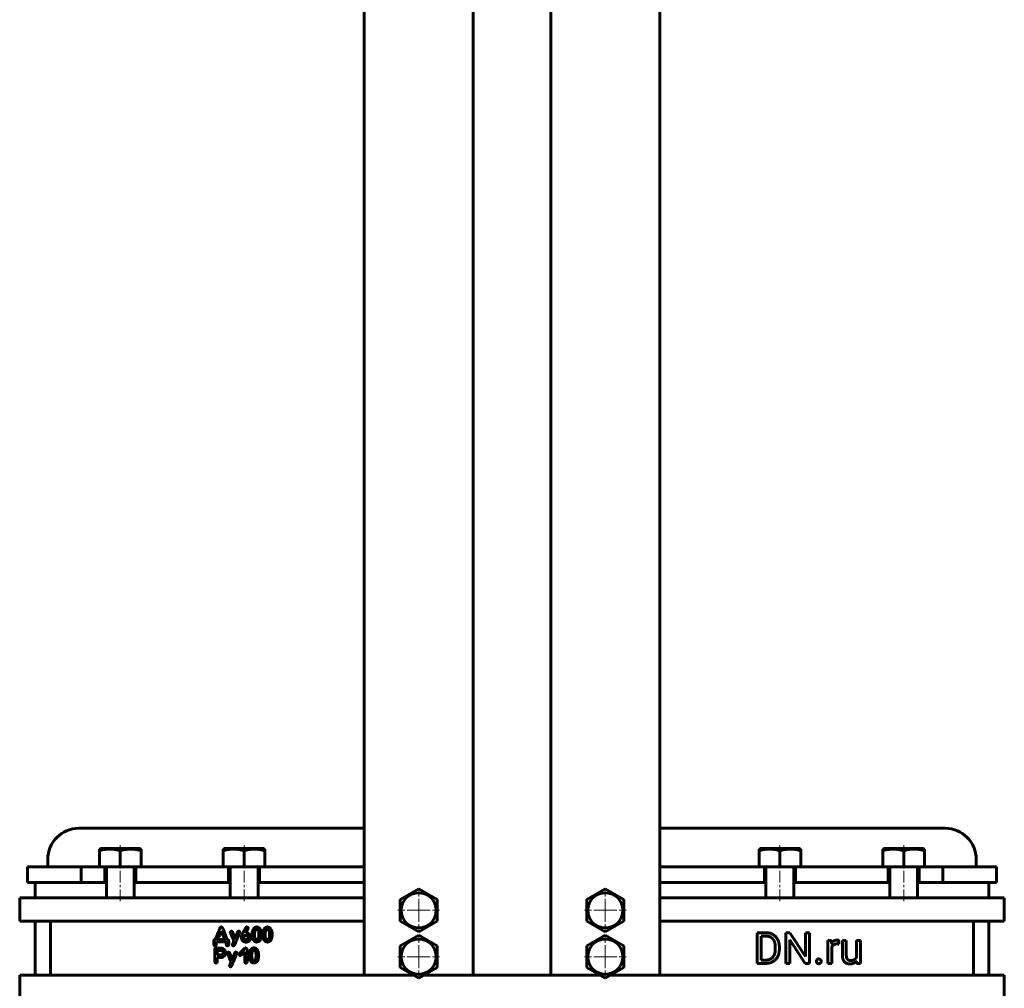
# Model space of a CAD drawing. Header units: millimetres. Extents: x -350 to 350, y -1015 to 1015.
# Tile 2 of 6: x -318 to 318, y -237 to 389. Entities that reach past the tile are written whole.
import ezdxf

# ---------------------------------------------------------------- set-up
doc = ezdxf.new("R2010")
doc.units = ezdxf.units.MM
doc.linetypes.add('K5LT_AXLED', pattern=[12, 7.5, -1.5, 1.5, -1.5])
doc.linetypes.add('K5LT_BASIC', pattern=[0])
doc.layers.add('Системный слой (1)', color=7, linetype='Continuous', true_color=0x6c6c6c)

# ---------------------------------------------------------------- blocks, each defined once
blk = doc.blocks.new('U23')
at = {"layer": 'Системный слой (1)', "color": 150, "linetype": 'K5LT_BASIC', "lineweight": 60, "true_color": 0x0080ff}
for p, q in [((-183.12, -168.34), (-182.12, -168.34)), ((-164.12, -168.34), (-163.12, -168.34))]:
    blk.add_line(p, q, dxfattribs=at)
blk = doc.blocks.new('U24')
at = {"layer": 'Системный слой (1)', "color": 150, "linetype": 'K5LT_BASIC', "lineweight": 60, "true_color": 0x0080ff}
for p, q in [((243.13, -168.34), (244.13, -168.34)), ((262.13, -168.34), (263.13, -168.34))]:
    blk.add_line(p, q, dxfattribs=at)
blk = doc.blocks.new('U26')
at = {"layer": 'Системный слой (1)', "color": 150, "linetype": 'K5LT_BASIC', "lineweight": 60, "true_color": 0x0080ff}
for p, q in [((163.13, -168.34), (164.13, -168.34)), ((182.13, -168.34), (183.13, -168.34))]:
    blk.add_line(p, q, dxfattribs=at)
blk = doc.blocks.new('U27')
at = {"layer": 'Системный слой (1)', "color": 150, "linetype": 'K5LT_BASIC', "lineweight": 60, "true_color": 0x0080ff}
for p, q in [((-25, 587.57), (-25, 679.99)), ((-25, -228.34), (-25, 516.75))]:
    blk.add_line(p, q, dxfattribs=at)
blk = doc.blocks.new('U28')
at = {"layer": 'Системный слой (1)', "color": 150, "linetype": 'K5LT_BASIC', "lineweight": 60, "true_color": 0x0080ff}
for p, q in [((25, 581.86), (25, 679.99)), ((25, 550.28), (25, 550.28)), ((25, -228.34), (25, 516.75))]:
    blk.add_line(p, q, dxfattribs=at)
blk = doc.blocks.new('U29')
at = {"layer": 'Системный слой (1)', "color": 150, "linetype": 'K5LT_BASIC', "lineweight": 60, "true_color": 0x0080ff}
for p, q in [((-263.12, -168.34), (-262.12, -168.34)), ((-244.12, -168.34), (-243.12, -168.34))]:
    blk.add_line(p, q, dxfattribs=at)
blk = doc.blocks.new('U31')
at = {"layer": 'Системный слой (1)', "color": 150, "linetype": 'K5LT_BASIC', "lineweight": 60, "true_color": 0x0080ff}
for p, q in [((-163.12, -168.34), (-95.62, -168.34)), ((95.63, -168.34), (163.13, -168.34))]:
    blk.add_line(p, q, dxfattribs=at)
blk = doc.blocks.new('U32')
at = {"layer": 'Системный слой (1)', "color": 150, "linetype": 'K5LT_BASIC', "lineweight": 60, "true_color": 0x0080ff}
for p, q in [((-95.63, 571.07), (-95.63, 679.99)), ((-95.63, -228.34), (-95.63, 534.51))]:
    blk.add_line(p, q, dxfattribs=at)
blk = doc.blocks.new('U33')
at = {"layer": 'Системный слой (1)', "color": 150, "linetype": 'K5LT_BASIC', "lineweight": 60, "true_color": 0x0080ff}
for p, q in [((95.62, 571.07), (95.62, 679.99)), ((95.62, -228.34), (95.62, 534.51))]:
    blk.add_line(p, q, dxfattribs=at)
blk = doc.blocks.new('U39')
at = {"layer": 'Системный слой (1)', "color": 30, "linetype": 'K5LT_AXLED', "lineweight": 18, "true_color": 0xff8000}
for q in [(-60.31, -202.94), (-73.71, -216.34), (-46.91, -216.34), (-60.31, -229.74)]:
    blk.add_line((-60.31, -216.34), q, dxfattribs=at)
blk = doc.blocks.new('U40')
at = {"layer": 'Системный слой (1)', "color": 30, "linetype": 'K5LT_AXLED', "lineweight": 18, "true_color": 0xff8000}
for q in [(-60.31, -172.94), (-73.71, -186.34), (-46.91, -186.34), (-60.31, -199.74)]:
    blk.add_line((-60.31, -186.34), q, dxfattribs=at)
blk = doc.blocks.new('U45')
at = {"layer": 'Системный слой (1)', "color": 30, "linetype": 'K5LT_AXLED', "lineweight": 18, "true_color": 0xff8000}
for q in [(60.31, -202.94), (46.91, -216.34), (73.71, -216.34), (60.31, -229.74)]:
    blk.add_line((60.31, -216.34), q, dxfattribs=at)
blk = doc.blocks.new('U46')
at = {"layer": 'Системный слой (1)', "color": 30, "linetype": 'K5LT_AXLED', "lineweight": 18, "true_color": 0xff8000}
for q in [(60.31, -172.94), (46.91, -186.34), (73.71, -186.34), (60.31, -199.74)]:
    blk.add_line((60.31, -186.34), q, dxfattribs=at)

msp = doc.modelspace()

# ---------------------------------------------------------------- linework, layer by layer
at = {"layer": 'Системный слой (1)', "color": 150, "linetype": 'K5LT_BASIC', "lineweight": 60, "true_color": 0x0080ff}
for p, q in [((-280, -133.34), (-95.62, -133.34)), ((95.63, -133.34), (280, -133.34)), ((-266.62, -146.73), (-265.95, -146.34)), ((-266.62, -147.93), (-266.62, -146.73)), ((-266.62, -158.34), (-266.62, -147.93)), ((-240.3, -146.34), (-265.95, -146.34)), ((-253.12, -158.34), (-253.12, -147.93)), ((-239.62, -146.73), (-240.3, -146.34)), ((-239.62, -146.73), (-239.62, -147.93)), ((-239.62, -158.34), (-239.62, -147.93)), ((-186.62, -146.73), (-185.95, -146.34)), ((-186.62, -147.93), (-186.62, -146.73)), ((-186.62, -158.34), (-186.62, -147.93)), ((-160.3, -146.34), (-185.95, -146.34)), ((-173.12, -158.34), (-173.12, -147.93)), ((-159.62, -146.73), (-160.3, -146.34)), ((-159.62, -146.73), (-159.62, -147.93)), ((-159.62, -158.34), (-159.62, -147.93)), ((159.63, -146.73), (160.3, -146.34)), ((159.63, -147.93), (159.63, -146.73)), ((159.63, -158.34), (159.63, -147.93)), ((185.95, -146.34), (160.3, -146.34)), ((173.13, -158.34), (173.13, -147.93)), ((186.63, -146.73), (185.95, -146.34)), ((186.63, -146.73), (186.63, -147.93)), ((186.63, -158.34), (186.63, -147.93)), ((239.63, -146.73), (240.3, -146.34)), ((239.63, -147.93), (239.63, -146.73)), ((239.63, -158.34), (239.63, -147.93)), ((265.95, -146.34), (240.3, -146.34)), ((253.13, -158.34), (253.13, -147.93)), ((266.63, -146.73), (265.95, -146.34)), ((266.63, -146.73), (266.63, -147.93)), ((266.63, -158.34), (266.63, -147.93)), ((-313.12, -168.34), (-313.12, -158.34)), ((-313.12, -158.34), (-278.48, -158.34)), ((-300, -158.34), (-300, -153.34)), ((-278.48, -168.34), (-278.48, -158.34)), ((-278.48, -158.34), (-263.12, -158.34)), ((-263.12, -158.34), (-253.12, -158.34)), ((-263.12, -168.34), (-263.12, -158.34)), ((-262.12, -158.94), (-262.12, -178.34)), ((-253.12, -158.34), (-243.12, -158.34)), ((-244.12, -158.94), (-244.12, -178.34)), ((-243.12, -168.34), (-243.12, -158.34)), ((-243.12, -158.34), (-183.12, -158.34)), ((-183.12, -158.34), (-173.12, -158.34)), ((-183.12, -168.34), (-183.12, -158.34)), ((-182.12, -158.94), (-182.12, -178.34)), ((-173.12, -158.34), (-163.12, -158.34)), ((-164.12, -158.94), (-164.12, -178.34)), ((-163.12, -158.34), (-95.62, -158.34)), ((-163.12, -168.34), (-163.12, -158.34)), ((95.63, -158.34), (163.13, -158.34)), ((163.13, -158.34), (173.13, -158.34)), ((163.13, -168.34), (163.13, -158.34)), ((164.13, -158.94), (164.13, -178.34)), ((173.13, -158.34), (183.13, -158.34)), ((182.13, -158.94), (182.13, -178.34)), ((183.13, -168.34), (183.13, -158.34)), ((183.13, -158.34), (243.13, -158.34)), ((243.13, -158.34), (253.13, -158.34)), ((243.13, -168.34), (243.13, -158.34)), ((244.13, -158.94), (244.13, -178.34)), ((253.13, -158.34), (263.13, -158.34)), ((262.13, -158.94), (262.13, -178.34)), ((263.13, -158.34), (278.48, -158.34)), ((263.13, -168.34), (263.13, -158.34)), ((278.48, -168.34), (278.48, -158.34)), ((278.48, -158.34), (313.13, -158.34)), ((300, -158.34), (300, -153.34)), ((313.13, -168.34), (313.13, -158.34)), ((-278.48, -168.34), (-313.12, -168.34)), ((-308.12, -178.34), (-308.12, -168.34)), ((-278.48, -168.34), (-263.12, -168.34)), ((-243.12, -168.34), (-183.12, -168.34)), ((183.13, -168.34), (243.13, -168.34)), ((263.13, -168.34), (278.48, -168.34)), ((313.13, -168.34), (278.48, -168.34)), ((308.13, -178.34), (308.13, -168.34)), ((-72.31, -179.41), (-60.31, -172.48)), ((-60.31, -172.48), (-48.31, -179.41)), ((48.31, -179.41), (60.31, -172.48)), ((60.31, -172.48), (72.31, -179.41)), ((-318.12, -178.34), (-308.12, -178.34)), ((-318.12, -193.34), (-318.12, -178.34)), ((-308.12, -178.34), (-95.62, -178.34)), ((-72.31, -193.27), (-72.31, -179.41)), ((-48.31, -179.41), (-48.31, -193.27)), ((48.31, -193.27), (48.31, -179.41)), ((72.31, -179.41), (72.31, -193.27)), ((95.63, -178.34), (308.13, -178.34)), ((308.13, -178.34), (318.13, -178.34)), ((318.13, -193.34), (318.13, -178.34)), ((-308.12, -193.34), (-318.12, -193.34)), ((-308.12, -193.34), (-308.12, -228.34)), ((-308.12, -193.34), (-95.62, -193.34)), ((-298.12, -193.34), (-298.12, -228.34)), ((-187.87, -197.1), (-188.1, -197.14)), ((-60.31, -200.19), (-72.31, -193.27)), ((-48.31, -193.27), (-60.31, -200.19)), ((60.31, -200.19), (48.31, -193.27)), ((72.31, -193.27), (60.31, -200.19)), ((95.63, -193.34), (308.13, -193.34)), ((298.13, -193.34), (298.13, -228.34)), ((318.13, -193.34), (308.13, -193.34)), ((308.13, -193.34), (308.13, -228.34)), ((-187.87, -199.87), (-187.91, -199.87)), ((-182.02, -200.6), (-182.02, -200.67)), ((-178.96, -204.23), (-180.26, -201.28)), ((-175.94, -200.6), (-175.94, -200.49)), ((-171.87, -200.92), (-171.87, -200.89)), ((-171.84, -200.92), (-171.87, -200.92)), ((-171.57, -202.53), (-171.8, -202.53)), ((-166.35, -201.38), (-166.38, -202.15)), ((-161.85, -201.97), (-161.85, -201.93)), ((-159.47, -201.38), (-159.5, -202.15)), ((-154.97, -201.97), (-154.97, -201.93)), ((-72.31, -209.41), (-60.31, -202.48)), ((-60.31, -202.48), (-48.31, -209.41)), ((48.31, -209.41), (60.31, -202.48)), ((60.31, -202.48), (72.31, -209.41)), ((164.01, -200.81), (158.39, -200.81)), ((158.39, -200.81), (158.39, -220.67)), ((161.02, -202.96), (161.02, -218.53)), ((164.01, -202.96), (161.02, -202.96)), ((179.54, -200.81), (176.91, -200.81)), ((176.91, -200.81), (176.91, -220.67)), ((189.58, -216.17), (179.54, -200.81)), ((192.19, -200.81), (189.58, -200.81)), ((189.58, -200.81), (189.58, -216.17)), ((192.19, -220.67), (192.19, -200.81)), ((-192.67, -206), (-192.67, -208.58)), ((-191.92, -209.33), (-191.89, -209.33)), ((-191.15, -206.83), (-190.87, -206.8)), ((-191.15, -208.54), (-191.15, -206.83)), ((-190.87, -206.8), (-185.67, -206.8)), ((-189.99, -205.2), (-189.96, -205.28)), ((-189.96, -205.28), (-185.83, -205.28)), ((-184.63, -206.95), (-184.63, -208.24)), ((-183.89, -209.33), (-183.78, -209.33)), ((-183.03, -208.31), (-183.03, -206.07)), ((-180.04, -209.27), (-179.94, -209.27)), ((-179.72, -205.99), (-179.97, -206.75)), ((-178.89, -204.23), (-178.96, -204.23)), ((-173.26, -203.84), (-173.26, -204.06)), ((-170.46, -204.14), (-170.46, -203.92)), ((-165.06, -205.25), (-164.72, -205.25)), ((-158.18, -205.25), (-157.84, -205.25)), ((-72.31, -223.27), (-72.31, -209.41)), ((-48.31, -209.41), (-48.31, -223.27)), ((48.31, -223.27), (48.31, -209.41)), ((72.31, -209.41), (72.31, -223.27)), ((179.54, -220.67), (179.54, -205.35)), ((179.54, -205.35), (189.54, -220.67)), ((204.04, -205.91), (204.04, -220.67)), ((206.5, -205.91), (204.04, -205.91)), ((206.55, -207.6), (206.5, -205.91)), ((211.16, -208.18), (211.18, -205.83)), ((216.04, -205.91), (213.51, -205.91)), ((213.51, -205.91), (213.51, -215.43)), ((216.04, -215.46), (216.04, -205.91)), ((222.6, -205.91), (222.6, -216.65)), ((225.14, -205.91), (222.6, -205.91)), ((225.14, -220.67), (225.14, -205.91)), ((-192.12, -211.6), (-192.09, -218.99)), ((-189.21, -210.71), (-191.25, -210.71)), ((-190.46, -215.12), (-190.38, -215.2)), ((-187.69, -212.28), (-190.42, -212.28)), ((-190.38, -215.2), (-188.3, -215.2)), ((-183.87, -214.13), (-183.87, -214.2)), ((-180.81, -217.76), (-182.11, -214.82)), ((-177.79, -214.13), (-177.79, -214.03)), ((-175.57, -215.53), (-175.46, -215.53)), ((-172.88, -213.29), (-172.73, -213.29)), ((-172.73, -213.29), (-172.73, -219.45)), ((-171.13, -219.52), (-171.13, -211.8)), ((-168.2, -214.91), (-168.23, -215.68)), ((-163.7, -215.5), (-163.7, -215.47)), ((170.16, -211.34), (170.16, -210.13)), ((172.77, -211.34), (172.77, -210.15)), ((206.57, -220.67), (206.57, -210.19)), ((-190.46, -216.75), (-187.28, -216.75)), ((-190.46, -219.48), (-190.46, -216.75)), ((-181.57, -219.52), (-181.82, -220.28)), ((-180.75, -217.76), (-180.81, -217.76)), ((-166.91, -218.78), (-166.57, -218.78)), ((158.39, -220.67), (163.76, -220.67)), ((161.02, -218.53), (163.76, -218.53)), ((176.91, -220.67), (179.54, -220.67)), ((189.54, -220.67), (192.19, -220.67)), ((204.04, -220.67), (206.57, -220.67)), ((222.67, -219.21), (222.72, -220.67)), ((222.72, -220.67), (225.14, -220.67)), ((-318.12, -228.34), (-308.12, -228.34)), ((-318.12, -243.34), (-318.12, -228.34)), ((-308.12, -228.34), (-95.62, -228.34)), ((-181.89, -222.8), (-181.79, -222.8)), ((-95.62, -228.34), (-63.53, -228.34)), ((-60.31, -230.19), (-72.31, -223.27)), ((-48.31, -223.27), (-60.31, -230.19)), ((-57.1, -228.34), (-25, -228.34)), ((-25, -228.34), (25, -228.34)), ((25, -228.34), (57.1, -228.34)), ((60.31, -230.19), (48.31, -223.27)), ((72.31, -223.27), (60.31, -230.19)), ((63.53, -228.34), (95.63, -228.34)), ((95.63, -228.34), (308.13, -228.34)), ((308.13, -228.34), (318.13, -228.34)), ((318.13, -243.34), (318.13, -228.34))]:
    msp.add_line(p, q, dxfattribs=at)
at = {"layer": 'Системный слой (1)', "color": 30, "linetype": 'K5LT_AXLED', "lineweight": 18, "true_color": 0xff8000}
for p, q in [((-253.12, -149.93), (-253.12, -144.34)), ((-173.12, -149.93), (-173.12, -144.34)), ((173.13, -149.93), (173.13, -144.34)), ((253.13, -149.93), (253.13, -144.34)), ((-253.12, -180.34), (-253.12, -156.34)), ((-173.12, -180.34), (-173.12, -156.34)), ((173.13, -180.34), (173.13, -156.34)), ((253.13, -180.34), (253.13, -156.34))]:
    msp.add_line(p, q, dxfattribs=at)
at = {"layer": 'Системный слой (1)', "color": 150, "linetype": 'K5LT_BASIC', "lineweight": 60, "true_color": 0x0080ff}
for centre in [(-60.31, -186.34), (60.31, -186.34), (-60.31, -216.34), (60.31, -216.34)]:
    msp.add_circle(centre, 11.4, dxfattribs=at)
for centre, radius, start, end in [((-280, -153.34), 20, 90, 180), ((280, -153.34), 20, 0, 90), ((-262.72, -158.94), 0.6, 0, 90), ((-243.52, -158.94), 0.6, 90, 180), ((-182.72, -158.94), 0.6, 0, 90), ((-163.52, -158.94), 0.6, 90, 180), ((163.53, -158.94), 0.6, 0, 90), ((182.73, -158.94), 0.6, 90, 180), ((243.53, -158.94), 0.6, 0, 90), ((262.73, -158.94), 0.6, 90, 180)]:
    msp.add_arc(centre, radius, start, end, dxfattribs=at)
for points, degree, knots in [([(-253.12, -147.93), (-253.59, -147.78), (-254.27, -147.57), (-255.25, -147.31), (-255.93, -147.16), (-256.55, -147.03), (-257.19, -146.93), (-257.95, -146.83), (-258.82, -146.75), (-259.64, -146.72), (-260.43, -146.73), (-261.18, -146.77), (-261.91, -146.84), (-262.74, -146.95), (-263.89, -147.16), (-265.23, -147.49), (-266.2, -147.79), (-266.62, -147.93)], 3, [0, 0, 0, 0, 1.889793, 2.772286, 3.97396, 4.613199, 5.275973, 6.508307, 7.620707, 8.715255, 9.746093, 10.721757, 11.68135, 12.629021, 14.021816, 16.259909, 18, 18, 18, 18]), ([(-239.62, -147.93), (-240.09, -147.78), (-240.77, -147.57), (-241.75, -147.31), (-242.43, -147.16), (-243.05, -147.03), (-243.69, -146.93), (-244.45, -146.83), (-245.32, -146.75), (-246.14, -146.72), (-246.93, -146.73), (-247.68, -146.77), (-248.41, -146.84), (-249.24, -146.95), (-250.39, -147.16), (-251.73, -147.49), (-252.7, -147.79), (-253.12, -147.93)], 3, [0, 0, 0, 0, 1.889793, 2.772286, 3.97396, 4.613199, 5.275973, 6.508307, 7.620707, 8.715255, 9.746093, 10.721757, 11.68135, 12.629021, 14.021816, 16.259909, 18, 18, 18, 18]), ([(-173.12, -147.93), (-173.59, -147.78), (-174.27, -147.57), (-175.25, -147.31), (-175.93, -147.16), (-176.55, -147.03), (-177.19, -146.93), (-177.95, -146.83), (-178.82, -146.75), (-179.64, -146.72), (-180.43, -146.73), (-181.18, -146.77), (-181.91, -146.84), (-182.74, -146.95), (-183.89, -147.16), (-185.23, -147.49), (-186.2, -147.79), (-186.62, -147.93)], 3, [0, 0, 0, 0, 1.889793, 2.772286, 3.97396, 4.613199, 5.275973, 6.508307, 7.620707, 8.715255, 9.746093, 10.721757, 11.68135, 12.629021, 14.021816, 16.259909, 18, 18, 18, 18]), ([(-159.62, -147.93), (-160.09, -147.78), (-160.77, -147.57), (-161.75, -147.31), (-162.43, -147.16), (-163.05, -147.03), (-163.69, -146.93), (-164.45, -146.83), (-165.32, -146.75), (-166.14, -146.72), (-166.93, -146.73), (-167.68, -146.77), (-168.41, -146.84), (-169.24, -146.95), (-170.39, -147.16), (-171.73, -147.49), (-172.7, -147.79), (-173.12, -147.93)], 3, [0, 0, 0, 0, 1.889793, 2.772286, 3.97396, 4.613199, 5.275973, 6.508307, 7.620707, 8.715255, 9.746093, 10.721757, 11.68135, 12.629021, 14.021816, 16.259909, 18, 18, 18, 18]), ([(173.13, -147.93), (172.66, -147.78), (171.98, -147.57), (171, -147.31), (170.32, -147.16), (169.7, -147.03), (169.06, -146.93), (168.3, -146.83), (167.43, -146.75), (166.61, -146.72), (165.82, -146.73), (165.07, -146.77), (164.34, -146.84), (163.51, -146.95), (162.36, -147.16), (161.02, -147.49), (160.05, -147.79), (159.63, -147.93)], 3, [0, 0, 0, 0, 1.889793, 2.772286, 3.97396, 4.613199, 5.275973, 6.508307, 7.620707, 8.715255, 9.746093, 10.721757, 11.68135, 12.629021, 14.021816, 16.259909, 18, 18, 18, 18]), ([(186.63, -147.93), (186.16, -147.78), (185.48, -147.57), (184.5, -147.31), (183.82, -147.16), (183.2, -147.03), (182.56, -146.93), (181.8, -146.83), (180.93, -146.75), (180.11, -146.72), (179.32, -146.73), (178.57, -146.77), (177.84, -146.84), (177.01, -146.95), (175.86, -147.16), (174.52, -147.49), (173.55, -147.79), (173.13, -147.93)], 3, [0, 0, 0, 0, 1.889793, 2.772286, 3.97396, 4.613199, 5.275973, 6.508307, 7.620707, 8.715255, 9.746093, 10.721757, 11.68135, 12.629021, 14.021816, 16.259909, 18, 18, 18, 18]), ([(253.13, -147.93), (252.66, -147.78), (251.98, -147.57), (251, -147.31), (250.32, -147.16), (249.7, -147.03), (249.06, -146.93), (248.3, -146.83), (247.43, -146.75), (246.61, -146.72), (245.82, -146.73), (245.07, -146.77), (244.34, -146.84), (243.51, -146.95), (242.36, -147.16), (241.02, -147.49), (240.05, -147.79), (239.63, -147.93)], 3, [0, 0, 0, 0, 1.889793, 2.772286, 3.97396, 4.613199, 5.275973, 6.508307, 7.620707, 8.715255, 9.746093, 10.721757, 11.68135, 12.629021, 14.021816, 16.259909, 18, 18, 18, 18]), ([(266.63, -147.93), (266.16, -147.78), (265.48, -147.57), (264.5, -147.31), (263.82, -147.16), (263.2, -147.03), (262.56, -146.93), (261.8, -146.83), (260.93, -146.75), (260.11, -146.72), (259.32, -146.73), (258.57, -146.77), (257.84, -146.84), (257.01, -146.95), (255.86, -147.16), (254.52, -147.49), (253.55, -147.79), (253.13, -147.93)], 3, [0, 0, 0, 0, 1.889793, 2.772286, 3.97396, 4.613199, 5.275973, 6.508307, 7.620707, 8.715255, 9.746093, 10.721757, 11.68135, 12.629021, 14.021816, 16.259909, 18, 18, 18, 18]), ([(210.06, -205.64), (208.86, -205.64), (207.13, -206.66), (206.56, -207.58), (206.55, -207.6)], 2, [0, 0, 0, 1.487612, 2.975224, 3, 3, 3]), ([(218.36, -220.95), (219.94, -220.95), (222.02, -219.98), (222.67, -219.21)], 2, [0, 0, 0, 1.060722, 2, 2, 2])]:
    msp.add_open_spline(points, degree=degree, knots=knots, dxfattribs=at)
for points in [[(-188.1, -197.14), (-188.58, -197.14), (-189.16, -198.8)], [(-186.77, -198.43), (-187.14, -197.1), (-187.87, -197.1)], [(-171.65, -197.18), (-171.96, -197.18), (-173.67, -200.89)], [(-171.32, -197.11), (-171.41, -197.11), (-171.65, -197.18)], [(-170.49, -197.89), (-170.49, -197.26), (-171.32, -197.11)], [(-165.02, -197.1), (-165.64, -197.21), (-166.01, -197.36)], [(-162.22, -199.31), (-163.21, -197.1), (-165.02, -197.1)], [(-158.14, -197.1), (-158.76, -197.21), (-159.13, -197.36)], [(-155.34, -199.31), (-156.33, -197.1), (-158.14, -197.1)], [(-189.16, -198.8), (-190.87, -203.15), (-191.74, -205.24)], [(-187.91, -199.87), (-189.99, -205.07), (-189.99, -205.2)], [(-185.75, -205.2), (-186.55, -203.02), (-187.87, -199.87)], [(-184.28, -204.75), (-184.96, -202.81), (-186.77, -198.43)], [(-181.27, -199.88), (-182.02, -200.01), (-182.02, -200.6)], [(-182.02, -200.67), (-181.88, -201.08), (-179.72, -205.99)], [(-180.26, -201.28), (-180.66, -199.88), (-181.27, -199.88)], [(-178.06, -202.14), (-178.89, -204.08), (-178.89, -204.23)], [(-178.46, -206.75), (-175.94, -200.81), (-175.94, -200.6)], [(-177.09, -200.02), (-177.28, -200.23), (-178.06, -202.14)], [(-176.55, -199.84), (-176.85, -199.84), (-177.09, -200.02)], [(-175.94, -200.49), (-176.08, -199.84), (-176.55, -199.84)], [(-173.67, -200.89), (-174.9, -202.96), (-174.9, -203.99)], [(-173.18, -203.43), (-173.26, -203.58), (-173.26, -203.84)], [(-171.8, -202.53), (-172.84, -202.53), (-173.18, -203.43)], [(-171.87, -200.89), (-171.87, -200.8), (-171.65, -200.32)], [(-169, -202.98), (-169.88, -200.92), (-171.84, -200.92)], [(-171.65, -200.32), (-170.49, -198.13), (-170.49, -197.89)], [(-170.46, -203.92), (-170.46, -202.89), (-171.57, -202.53)], [(-168.81, -203.88), (-168.89, -203.29), (-169, -202.98)], [(-167.35, -198.95), (-167.96, -200.17), (-168, -201.86)], [(-168, -201.86), (-168, -203.28), (-167.6, -204.65)], [(-166.01, -197.36), (-166.73, -197.74), (-167.35, -198.95)], [(-166.38, -202.15), (-166.23, -205.25), (-165.06, -205.25)], [(-164.98, -198.69), (-166.14, -198.69), (-166.35, -201.38)], [(-163.51, -201.93), (-163.51, -198.69), (-164.98, -198.69)], [(-164.72, -205.25), (-163.92, -205.25), (-163.58, -203.22)], [(-164.21, -206.72), (-161.85, -205.92), (-161.85, -201.97)], [(-163.58, -203.22), (-163.51, -202.31), (-163.51, -201.93)], [(-161.85, -201.93), (-161.85, -200.73), (-162.22, -199.31)], [(-160.47, -198.95), (-161.08, -200.17), (-161.12, -201.86)], [(-161.12, -201.86), (-161.12, -203.28), (-160.72, -204.65)], [(-159.13, -197.36), (-159.85, -197.74), (-160.47, -198.95)], [(-159.5, -202.15), (-159.35, -205.25), (-158.18, -205.25)], [(-158.1, -198.69), (-159.26, -198.69), (-159.47, -201.38)], [(-156.63, -201.93), (-156.63, -198.69), (-158.1, -198.69)], [(-157.84, -205.25), (-157.05, -205.25), (-156.7, -203.22)], [(-157.33, -206.72), (-154.97, -205.92), (-154.97, -201.97)], [(-156.7, -203.22), (-156.63, -202.31), (-156.63, -201.93)], [(-154.97, -201.93), (-154.97, -200.73), (-155.34, -199.31)], [(172.77, -210.15), (172.77, -208), (171.51, -204.55), (169.18, -202.11), (165.96, -200.81), (164.01, -200.81)], [(170.16, -210.13), (170.16, -208.42), (169.34, -205.76), (167.76, -203.92), (165.48, -202.96), (164.01, -202.96)], [(-191.74, -205.24), (-192.67, -205.35), (-192.67, -206)], [(-192.67, -208.58), (-192.67, -209.22), (-191.92, -209.33)], [(-191.89, -209.33), (-191.15, -209.33), (-191.15, -208.54)], [(-185.83, -205.28), (-185.75, -205.28), (-185.75, -205.2)], [(-185.67, -206.8), (-184.63, -206.8), (-184.63, -206.95)], [(-184.63, -208.24), (-184.63, -209.33), (-183.89, -209.33)], [(-183.67, -205.36), (-184.08, -205.36), (-184.28, -204.75)], [(-183.78, -209.33), (-183.03, -209.33), (-183.03, -208.31)], [(-183.03, -206.07), (-183.03, -205.55), (-183.67, -205.36)], [(-179.97, -206.75), (-180.69, -208.47), (-180.69, -208.58)], [(-180.69, -208.58), (-180.56, -209.27), (-180.04, -209.27)], [(-179.94, -209.27), (-179.82, -209.27), (-179.75, -209.23)], [(-179.75, -209.23), (-179.4, -209.23), (-178.46, -206.75)], [(-174.9, -203.99), (-174.9, -204.16), (-174.72, -204.93)], [(-174.72, -204.93), (-173.73, -206.9), (-171.87, -206.9)], [(-173.26, -204.06), (-173.26, -204.74), (-172.36, -205.22)], [(-172.36, -205.22), (-171.96, -205.3), (-171.84, -205.3)], [(-171.87, -206.9), (-170.92, -206.9), (-170.08, -206.35)], [(-171.84, -205.3), (-170.8, -205.3), (-170.46, -204.14)], [(-170.08, -206.35), (-168.81, -205.36), (-168.81, -203.88)], [(-167.6, -204.65), (-166.72, -206.83), (-165.02, -206.83)], [(-165.02, -206.83), (-164.54, -206.83), (-164.21, -206.72)], [(-160.72, -204.65), (-159.84, -206.83), (-158.14, -206.83)], [(-158.14, -206.83), (-157.66, -206.83), (-157.33, -206.72)], [(206.57, -210.19), (206.83, -209.56), (207.26, -209.1)], [(207.26, -209.1), (207.73, -208.61), (208.39, -208.34)], [(208.39, -208.34), (209.06, -208.07), (209.94, -208.07)], [(209.94, -208.07), (210.29, -208.07), (210.57, -208.09)], [(210.69, -205.7), (210.33, -205.64), (210.06, -205.64)], [(210.57, -208.09), (210.85, -208.11), (211.16, -208.18)], [(211.18, -205.83), (211.04, -205.76), (210.69, -205.7)], [(-191.25, -210.71), (-191.93, -210.71), (-192.12, -211.6)], [(-190.42, -212.28), (-190.5, -212.29), (-190.5, -212.36)], [(-190.5, -212.36), (-190.46, -214.63), (-190.46, -215.12)], [(-185.83, -211.75), (-186.66, -210.69), (-189.21, -210.71)], [(-188.3, -215.2), (-186.67, -215.2), (-186.67, -213.64)], [(-186.67, -213.64), (-186.67, -212.74), (-187.69, -212.28)], [(-187.28, -216.75), (-185.08, -215.8), (-185.08, -213.84)], [(-185.08, -213.84), (-185, -212.82), (-185.83, -211.75)], [(-183.12, -213.41), (-183.87, -213.54), (-183.87, -214.13)], [(-183.87, -214.2), (-183.73, -214.61), (-181.57, -219.52)], [(-182.11, -214.82), (-182.51, -213.41), (-183.12, -213.41)], [(-179.91, -215.68), (-180.75, -217.61), (-180.75, -217.76)], [(-180.31, -220.28), (-177.79, -214.34), (-177.79, -214.13)], [(-178.95, -213.56), (-179.14, -213.76), (-179.91, -215.68)], [(-178.41, -213.38), (-178.71, -213.38), (-178.95, -213.56)], [(-177.79, -214.03), (-177.94, -213.38), (-178.41, -213.38)], [(-174, -212.21), (-176.28, -214.18), (-176.28, -214.75)], [(-176.28, -214.75), (-176.09, -215.53), (-175.57, -215.53)], [(-175.46, -215.53), (-175.11, -215.53), (-172.88, -213.29)], [(-172.13, -210.68), (-172.59, -210.68), (-174, -212.21)], [(-171.13, -211.8), (-171.32, -210.68), (-172.13, -210.68)], [(-169.2, -212.48), (-169.81, -213.7), (-169.86, -215.39)], [(-169.86, -215.39), (-169.86, -216.81), (-169.45, -218.19)], [(-167.86, -210.9), (-168.58, -211.27), (-169.2, -212.48)], [(-168.23, -215.68), (-168.08, -218.78), (-166.91, -218.78)], [(-166.83, -212.22), (-167.99, -212.22), (-168.2, -214.91)], [(-166.87, -210.64), (-167.5, -210.75), (-167.86, -210.9)], [(-164.07, -212.85), (-165.06, -210.64), (-166.87, -210.64)], [(-165.36, -215.47), (-165.36, -212.22), (-166.83, -212.22)], [(-166.06, -220.25), (-163.7, -219.46), (-163.7, -215.5)], [(-165.44, -216.75), (-165.36, -215.85), (-165.36, -215.47)], [(-163.7, -215.47), (-163.7, -214.27), (-164.07, -212.85)], [(163.76, -220.67), (165.84, -220.67), (169.15, -219.38), (171.51, -216.95), (172.77, -213.5), (172.77, -211.34)], [(163.76, -218.53), (165.89, -218.53), (168.73, -216.74), (170.16, -213.51), (170.16, -211.34)], [(213.51, -215.43), (213.51, -216.91), (214.21, -219.01), (214.85, -219.66)], [(216.26, -217.11), (216.04, -216.46), (216.04, -215.46)], [(-192.09, -218.99), (-192.09, -220.42), (-191.25, -220.42)], [(-191.25, -220.42), (-190.54, -220.42), (-190.46, -219.48)], [(-181.82, -220.28), (-182.54, -222.01), (-182.54, -222.12)], [(-182.54, -222.12), (-182.41, -222.8), (-181.89, -222.8)], [(-181.61, -222.76), (-181.25, -222.76), (-180.31, -220.28)], [(-172.73, -219.45), (-172.61, -220.46), (-171.95, -220.42)], [(-171.95, -220.42), (-171.21, -220.42), (-171.13, -219.52)], [(-169.45, -218.19), (-168.57, -220.36), (-166.87, -220.36)], [(-166.87, -220.36), (-166.39, -220.36), (-166.06, -220.25)], [(-166.57, -218.78), (-165.78, -218.78), (-165.44, -216.75)], [(197.08, -218.25), (196.68, -218.69), (196.68, -219.34)], [(196.68, -219.34), (196.68, -219.96), (197.08, -220.4)], [(198.24, -217.81), (197.48, -217.81), (197.08, -218.25)], [(197.08, -220.4), (197.48, -220.84), (198.24, -220.84)], [(199.41, -218.25), (199.01, -217.81), (198.24, -217.81)], [(198.24, -220.84), (199.01, -220.84), (199.41, -220.4)], [(199.81, -219.34), (199.81, -218.69), (199.41, -218.25)], [(199.41, -220.4), (199.81, -219.96), (199.81, -219.34)], [(214.85, -219.66), (215.49, -220.32), (217.28, -220.95), (218.36, -220.95)], [(216.88, -218.13), (216.49, -217.75), (216.26, -217.11)], [(217.75, -218.65), (217.26, -218.5), (216.88, -218.13)], [(218.75, -218.8), (218.23, -218.8), (217.75, -218.65)], [(221.3, -218.18), (220.36, -218.8), (218.75, -218.8)], [(222.6, -216.65), (222.18, -217.61), (221.3, -218.18)], [(-181.79, -222.8), (-181.67, -222.8), (-181.61, -222.76)]]:
    msp.add_open_spline(points, degree=2, dxfattribs=at)

# ---------------------------------------------------------------- block references
at = {"layer": 'Системный слой (1)'}
for name in ['U32', 'U27', 'U28', 'U33', 'U29', 'U23', 'U31', 'U26', 'U24', 'U40', 'U46', 'U39', 'U45']:
    msp.add_blockref(name, (0, 0), dxfattribs=at)

doc.saveas('drawing.dxf')
